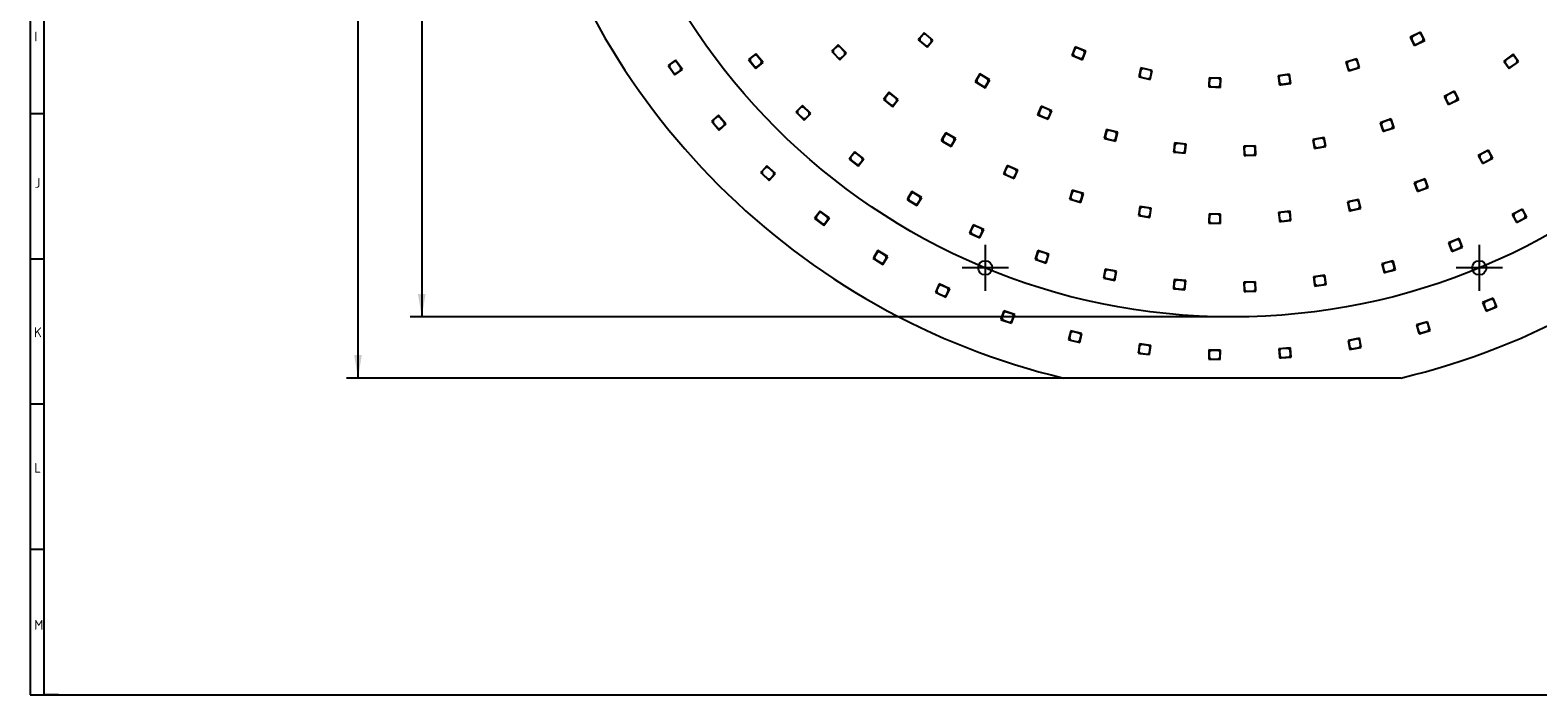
# Model space of a CAD drawing. Header units: millimetres. Extents: x 7 to 819, y 6 to 587.
# Tile 1 of 13: x 7 to 463, y 15 to 216. Entities that reach past the tile are written whole.
import ezdxf
from ezdxf.enums import TextEntityAlignment as Align
from ezdxf.lldxf.tags import DXFTag

# ---------------------------------------------------------------- set-up
doc = ezdxf.new("R2010")
doc.units = ezdxf.units.MM
doc.layers.add('Default', color=7, linetype='Continuous')
doc.layers.add('RDLED_440MM_5000', color=7, linetype='Continuous')
doc.styles.add('SEACAD_Arial', font='arial.ttf')
doc.styles.add('SEACAD_Solid_Edge_ANSI1_Symbols', font='semeca1.ttf')
tags = doc.linetypes.add('CENTER2', pattern=[28.575, 19.05, -3.175, 3.175, -3.175]).pattern_tags.tags
tags[10:11] = [DXFTag(74, 4), DXFTag(75, 0), DXFTag(340, '0'), DXFTag(46, 0.0), DXFTag(50, 0.0), DXFTag(44, 0.0), DXFTag(45, 0.0)]
tags[8:9] = [DXFTag(74, 4), DXFTag(75, 0), DXFTag(340, '0'), DXFTag(46, 0.0), DXFTag(50, 0.0), DXFTag(44, 0.0), DXFTag(45, 0.0)]
tags[6:7] = [DXFTag(74, 4), DXFTag(75, 0), DXFTag(340, '0'), DXFTag(46, 0.0), DXFTag(50, 0.0), DXFTag(44, 0.0), DXFTag(45, 0.0)]
tags[4:5] = [DXFTag(74, 4), DXFTag(75, 0), DXFTag(340, '0'), DXFTag(46, 0.0), DXFTag(50, 0.0), DXFTag(44, 0.0), DXFTag(45, 0.0)]
tags = doc.linetypes.add('HIDDEN2', pattern=[4.7625, 3.175, -1.5875]).pattern_tags.tags
tags[6:7] = [DXFTag(74, 4), DXFTag(75, 0), DXFTag(340, '0'), DXFTag(46, 0.0), DXFTag(50, 0.0), DXFTag(44, 0.0), DXFTag(45, 0.0)]
tags[4:5] = [DXFTag(74, 4), DXFTag(75, 0), DXFTag(340, '0'), DXFTag(46, 0.0), DXFTag(50, 0.0), DXFTag(44, 0.0), DXFTag(45, 0.0)]
doc.dimstyles.new('ISO', dxfattribs={"dimtxt": 7, "dimasz": 7, "dimexe": 3.5, "dimexo": 0, "dimgap": 1.75, "dimtad": 1, "dimtxsty": 'SEACAD_Arial', "dimblk1": '_SE_FILLED', "dimblk2": '_SE_FILLED', "dimsah": 1, "dimcen": 3.5, "dimadec": 0, "dimazin": 0, "dimtfac": 0.5, "dimtdec": 3, "dimtmove": 0, "dimatfit": 3, "dimfxl": 1, "dimarcsym": 0})

# ---------------------------------------------------------------- blocks, each defined once
blk = doc.blocks.new('SEANNOT_GROUP6')
at = {"layer": 'Default', "color": 7, "linetype": 'CENTER2'}
for p, q in [((295.98, 150.99), (295.98, 136.99)), ((302.98, 143.99), (288.98, 143.99))]:
    blk.add_line(p, q, dxfattribs=at)
blk = doc.blocks.new('SEANNOT_GROUP7')
at = {"layer": 'Default', "color": 7, "linetype": 'CENTER2'}
for p, q in [((445.61, 150.99), (445.61, 136.99)), ((452.61, 143.99), (438.61, 143.99))]:
    blk.add_line(p, q, dxfattribs=at)
blk = doc.blocks.new('SE')
at = {"layer": 'RDLED_440MM_5000', "color": 7, "linetype": 'Continuous'}
for p, q in [((277.46, 215.2), (275.99, 213.43)), ((277.16, 214.67), (276.13, 213.44)), ((277.86, 214.74), (277.16, 214.67)), ((280.16, 212.96), (277.46, 215.2)), ((279.63, 213.27), (277.86, 214.74)), ((427.82, 215.39), (424.7, 213.81)), ((427.33, 215.03), (425.28, 213.99)), ((428, 214.81), (427.33, 215.03)), ((429.08, 212.89), (427.82, 215.39)), ((428.72, 213.38), (428, 214.81)), ((251.48, 211.5), (249.83, 209.9)), ((251.12, 211.01), (249.97, 209.89)), ((251.83, 211), (251.12, 211.01)), ((253.92, 208.98), (251.48, 211.5)), ((253.43, 209.34), (251.83, 211)), ((275.99, 213.43), (275.67, 213.05)), ((275.67, 213.05), (276.06, 212.73)), ((276.06, 212.73), (275.99, 213.43)), ((276.06, 212.73), (278.36, 210.81)), ((276.13, 213.44), (276.2, 212.74)), ((276.2, 212.74), (277.97, 211.27)), ((277.97, 211.27), (278.67, 211.33)), ((278.36, 210.81), (280.16, 212.96)), ((278.67, 211.33), (279.69, 212.56)), ((279.69, 212.56), (279.63, 213.27)), ((323.24, 210.95), (322.38, 208.81)), ((323.1, 210.35), (322.51, 208.87)), ((323.76, 210.63), (323.1, 210.35)), ((326.48, 209.64), (323.24, 210.95)), ((325.89, 209.77), (323.76, 210.63)), ((424.7, 213.81), (425.73, 211.76)), ((425.28, 213.99), (425.06, 213.32)), ((425.06, 213.32), (425.78, 211.89)), ((425.73, 211.76), (425.96, 211.31)), ((426.4, 211.54), (425.73, 211.76)), ((425.78, 211.89), (426.45, 211.67)), ((425.96, 211.31), (426.4, 211.54)), ((426.4, 211.54), (429.08, 212.89)), ((426.45, 211.67), (428.5, 212.71)), ((428.5, 212.71), (428.72, 213.38)), ((200.34, 205.57), (199.93, 205.28)), ((200.22, 204.88), (200.34, 205.57)), ((202.21, 206.91), (200.34, 205.57)), ((200.48, 205.55), (200.36, 204.85)), ((201.78, 206.48), (200.48, 205.55)), ((202.48, 206.36), (201.78, 206.48)), ((204.24, 204.05), (202.21, 206.91)), ((203.81, 204.49), (202.48, 206.36)), ((224.69, 207.4), (224.3, 207.08)), ((224.3, 207.08), (224.62, 206.7)), ((224.62, 206.7), (224.69, 207.4)), ((224.62, 206.7), (226.52, 204.37)), ((226.47, 208.86), (224.69, 207.4)), ((224.83, 207.39), (224.76, 206.68)), ((224.76, 206.68), (226.22, 204.9)), ((226.07, 208.4), (224.83, 207.39)), ((226.77, 208.33), (226.07, 208.4)), ((228.69, 206.15), (226.47, 208.86)), ((226.52, 204.37), (228.69, 206.15)), ((228.23, 206.55), (226.77, 208.33)), ((226.92, 204.83), (228.16, 205.84)), ((228.16, 205.84), (228.23, 206.55)), ((249.83, 209.9), (249.47, 209.55)), ((249.47, 209.55), (249.82, 209.19)), ((249.82, 209.19), (249.83, 209.9)), ((249.82, 209.19), (251.9, 207.03)), ((249.97, 209.89), (249.96, 209.19)), ((249.96, 209.19), (251.56, 207.53)), ((251.56, 207.53), (252.27, 207.52)), ((251.9, 207.03), (253.92, 208.98)), ((252.27, 207.52), (253.42, 208.64)), ((253.42, 208.64), (253.43, 209.34)), ((322.38, 208.81), (322.19, 208.35)), ((322.19, 208.35), (322.66, 208.16)), ((322.66, 208.16), (322.38, 208.81)), ((322.51, 208.87), (322.79, 208.22)), ((322.66, 208.16), (325.44, 207.04)), ((322.79, 208.22), (324.92, 207.36)), ((324.92, 207.36), (325.57, 207.64)), ((325.44, 207.04), (326.48, 209.64)), ((325.57, 207.64), (326.17, 209.12)), ((326.17, 209.12), (325.89, 209.77)), ((408.54, 207.32), (405.2, 206.3)), ((405.2, 206.3), (405.87, 204.1)), ((405.8, 206.38), (405.47, 205.75)), ((405.47, 205.75), (405.94, 204.22)), ((408, 207.05), (405.8, 206.38)), ((408.62, 206.72), (408, 207.05)), ((409.36, 204.64), (408.54, 207.32)), ((409.09, 205.19), (408.62, 206.72)), ((455.89, 208.68), (453.04, 206.64)), ((453.04, 206.64), (454.38, 204.77)), ((453.59, 206.91), (453.47, 206.21)), ((453.47, 206.21), (454.4, 204.91)), ((455.46, 208.25), (453.59, 206.91)), ((455.08, 204.65), (457.52, 206.4)), ((455.1, 204.79), (456.97, 206.13)), ((456.16, 208.13), (455.46, 208.25)), ((457.52, 206.4), (455.89, 208.68)), ((457.09, 206.83), (456.16, 208.13)), ((456.97, 206.13), (457.09, 206.83)), ((199.93, 205.28), (200.22, 204.88)), ((200.22, 204.88), (201.96, 202.43)), ((200.36, 204.85), (201.69, 202.98)), ((201.69, 202.98), (202.39, 202.86)), ((201.96, 202.43), (204.24, 204.05)), ((202.39, 202.86), (203.69, 203.79)), ((203.69, 203.79), (203.81, 204.49)), ((226.22, 204.9), (226.92, 204.83)), ((294.39, 202.77), (293.19, 200.81)), ((294.16, 202.21), (293.33, 200.84)), ((294.85, 202.38), (294.16, 202.21)), ((297.38, 200.95), (294.39, 202.77)), ((296.81, 201.18), (294.85, 202.38)), ((295.92, 198.56), (297.38, 200.95)), ((296.98, 200.49), (296.81, 201.18)), ((342.64, 202.29), (342.54, 201.81)), ((342.54, 201.81), (343.03, 201.7)), ((343.13, 204.54), (342.64, 202.29)), ((343.03, 201.7), (342.64, 202.29)), ((343.1, 203.94), (342.76, 202.37)), ((342.76, 202.37), (343.15, 201.78)), ((343.03, 201.7), (345.96, 201.07)), ((343.69, 204.32), (343.1, 203.94)), ((346.55, 203.81), (343.13, 204.54)), ((343.15, 201.78), (345.39, 201.29)), ((345.94, 203.83), (343.69, 204.32)), ((345.39, 201.29), (345.99, 201.68)), ((346.33, 203.24), (345.94, 203.83)), ((345.96, 201.07), (346.55, 203.81)), ((345.99, 201.68), (346.33, 203.24)), ((363.82, 201.59), (363.72, 199.3)), ((367.31, 201.45), (363.82, 201.59)), ((363.89, 200.99), (363.82, 199.39)), ((364.41, 201.47), (363.89, 200.99)), ((366.71, 201.37), (364.41, 201.47)), ((367.19, 200.85), (366.71, 201.37)), ((367.2, 198.65), (367.31, 201.45)), ((388.18, 202.63), (384.71, 202.18)), ((384.71, 202.18), (385, 199.9)), ((385.32, 202.16), (384.88, 201.6)), ((384.88, 201.6), (385.09, 200.02)), ((387.6, 202.45), (385.32, 202.16)), ((388.16, 202.02), (387.6, 202.45)), ((388.36, 200.43), (388.16, 202.02)), ((388.54, 199.85), (388.18, 202.63)), ((405.87, 204.1), (406.02, 203.62)), ((406.5, 203.77), (405.87, 204.1)), ((405.94, 204.22), (406.56, 203.89)), ((406.02, 203.62), (406.5, 203.77)), ((406.5, 203.77), (409.36, 204.64)), ((406.56, 203.89), (408.76, 204.56)), ((408.76, 204.56), (409.09, 205.19)), ((454.38, 204.77), (454.67, 204.36)), ((455.08, 204.65), (454.38, 204.77)), ((454.4, 204.91), (455.1, 204.79)), ((454.67, 204.36), (455.08, 204.65)), ((266.93, 197.17), (265.49, 195.37)), ((266.63, 196.64), (265.63, 195.38)), ((267.33, 196.71), (266.63, 196.64)), ((269.66, 194.98), (266.93, 197.17)), ((269.13, 195.28), (267.33, 196.71)), ((293.19, 200.81), (292.93, 200.38)), ((292.93, 200.38), (293.36, 200.12)), ((293.36, 200.12), (293.19, 200.81)), ((293.33, 200.84), (293.5, 200.16)), ((293.36, 200.12), (295.92, 198.56)), ((293.5, 200.16), (295.46, 198.96)), ((295.46, 198.96), (296.15, 199.13)), ((296.15, 199.13), (296.98, 200.49)), ((363.72, 199.3), (363.7, 198.8)), ((363.7, 198.8), (364.2, 198.78)), ((364.2, 198.78), (363.72, 199.3)), ((363.82, 199.39), (364.3, 198.87)), ((364.2, 198.78), (367.2, 198.65)), ((364.3, 198.87), (366.6, 198.77)), ((366.6, 198.77), (367.12, 199.25)), ((367.12, 199.25), (367.19, 200.85)), ((385, 199.9), (385.06, 199.41)), ((385.56, 199.47), (385, 199.9)), ((385.06, 199.41), (385.56, 199.47)), ((385.09, 200.02), (385.65, 199.58)), ((385.56, 199.47), (388.54, 199.85)), ((385.65, 199.58), (387.93, 199.88)), ((387.93, 199.88), (388.36, 200.43)), ((438.1, 197.52), (434.99, 195.92)), ((437.61, 197.16), (435.57, 196.11)), ((438.29, 196.94), (437.61, 197.16)), ((439.38, 195.03), (438.1, 197.52)), ((439.02, 195.52), (438.29, 196.94)), ((240.61, 193.16), (239, 191.51)), ((240.26, 192.66), (239.15, 191.51)), ((240.97, 192.67), (240.26, 192.66)), ((243.12, 190.72), (240.61, 193.16)), ((242.62, 191.07), (240.97, 192.67)), ((265.49, 195.37), (265.18, 194.98)), ((265.18, 194.98), (265.57, 194.67)), ((265.57, 194.67), (265.49, 195.37)), ((265.57, 194.67), (267.92, 192.8)), ((265.63, 195.38), (265.71, 194.68)), ((265.71, 194.68), (267.51, 193.25)), ((267.51, 193.25), (268.21, 193.33)), ((267.92, 192.8), (269.66, 194.98)), ((268.21, 193.33), (269.21, 194.58)), ((269.21, 194.58), (269.13, 195.28)), ((312.94, 192.95), (312.04, 190.83)), ((312.8, 192.36), (312.17, 190.88)), ((313.46, 192.62), (312.8, 192.36)), ((316.16, 191.58), (312.94, 192.95)), ((315.57, 191.72), (313.46, 192.62)), ((434.99, 195.92), (436.04, 193.88)), ((435.57, 196.11), (435.35, 195.43)), ((435.35, 195.43), (436.08, 194.01)), ((436.04, 193.88), (436.27, 193.43)), ((436.71, 193.66), (436.04, 193.88)), ((436.08, 194.01), (436.76, 193.79)), ((436.27, 193.43), (436.71, 193.66)), ((436.71, 193.66), (439.38, 195.03)), ((436.76, 193.79), (438.8, 194.85)), ((438.8, 194.85), (439.02, 195.52)), ((213.48, 188.68), (213.1, 188.35)), ((213.1, 188.35), (213.43, 187.97)), ((213.43, 187.97), (213.48, 188.68)), ((213.43, 187.97), (215.41, 185.72)), ((215.21, 190.2), (213.48, 188.68)), ((213.62, 188.67), (213.57, 187.96)), ((213.57, 187.96), (215.09, 186.24)), ((214.82, 189.73), (213.62, 188.67)), ((215.53, 189.68), (214.82, 189.73)), ((217.52, 187.57), (215.21, 190.2)), ((215.41, 185.72), (217.52, 187.57)), ((217.05, 187.95), (215.53, 189.68)), ((215.8, 186.19), (217, 187.25)), ((217, 187.25), (217.05, 187.95)), ((239, 191.51), (238.66, 191.15)), ((238.66, 191.15), (239.01, 190.8)), ((239.01, 190.8), (239, 191.51)), ((239.01, 190.8), (241.17, 188.71)), ((239.15, 191.51), (239.16, 190.8)), ((239.16, 190.8), (240.8, 189.2)), ((240.8, 189.2), (241.51, 189.21)), ((241.17, 188.71), (243.12, 190.72)), ((241.51, 189.21), (242.63, 190.36)), ((242.63, 190.36), (242.62, 191.07)), ((312.04, 190.83), (311.85, 190.37)), ((311.85, 190.37), (312.31, 190.18)), ((312.31, 190.18), (312.04, 190.83)), ((312.17, 190.88), (312.44, 190.23)), ((312.31, 190.18), (315.07, 189)), ((312.44, 190.23), (314.56, 189.33)), ((314.56, 189.33), (315.21, 189.59)), ((315.07, 189), (316.16, 191.58)), ((315.21, 189.59), (315.84, 191.07)), ((315.84, 191.07), (315.57, 191.72)), ((418.88, 189.08), (415.57, 187.95)), ((415.57, 187.95), (416.31, 185.77)), ((416.17, 188.05), (415.86, 187.41)), ((415.86, 187.41), (416.37, 185.9)), ((418.35, 188.79), (416.17, 188.05)), ((418.98, 188.48), (418.35, 188.79)), ((419.79, 186.43), (418.88, 189.08)), ((419.5, 186.96), (418.98, 188.48)), ((215.09, 186.24), (215.8, 186.19)), ((282.88, 182.96), (282.62, 182.54)), ((284.07, 184.93), (282.88, 182.96)), ((283.05, 182.28), (282.88, 182.96)), ((283.85, 184.37), (283.02, 183)), ((283.02, 183), (283.19, 182.31)), ((284.54, 184.53), (283.85, 184.37)), ((287.07, 183.12), (284.07, 184.93)), ((286.5, 183.34), (284.54, 184.53)), ((285.62, 180.72), (287.07, 183.12)), ((286.67, 182.66), (286.5, 183.34)), ((332.15, 183.7), (332.02, 183.22)), ((332.02, 183.22), (332.51, 183.09)), ((332.73, 185.93), (332.15, 183.7)), ((332.51, 183.09), (332.15, 183.7)), ((332.67, 185.32), (332.27, 183.77)), ((332.27, 183.77), (332.63, 183.16)), ((332.51, 183.09), (335.41, 182.33)), ((332.63, 183.16), (334.85, 182.58)), ((333.29, 185.68), (332.67, 185.32)), ((336.12, 185.04), (332.73, 185.93)), ((335.51, 185.1), (333.29, 185.68)), ((334.85, 182.58), (335.46, 182.94)), ((335.41, 182.33), (336.12, 185.04)), ((335.46, 182.94), (335.87, 184.49)), ((335.87, 184.49), (335.51, 185.1)), ((398.64, 183.52), (395.19, 182.88)), ((395.19, 182.88), (395.61, 180.62)), ((395.8, 182.89), (395.4, 182.31)), ((398.06, 183.31), (395.8, 182.89)), ((398.65, 182.91), (398.06, 183.31)), ((399.14, 180.77), (398.64, 183.52)), ((398.94, 181.34), (398.65, 182.91)), ((416.31, 185.77), (416.47, 185.3)), ((416.95, 185.46), (416.31, 185.77)), ((416.37, 185.9), (417.01, 185.58)), ((416.47, 185.3), (416.95, 185.46)), ((416.95, 185.46), (419.79, 186.43)), ((417.01, 185.58), (419.19, 186.33)), ((419.19, 186.33), (419.5, 186.96)), ((256.44, 179.18), (255.03, 177.35)), ((256.15, 178.64), (255.18, 177.37)), ((256.85, 178.73), (256.15, 178.64)), ((259.21, 177.04), (256.44, 179.18)), ((258.67, 177.33), (256.85, 178.73)), ((282.62, 182.54), (283.05, 182.28)), ((283.05, 182.28), (285.62, 180.72)), ((283.19, 182.31), (285.15, 181.12)), ((285.15, 181.12), (285.84, 181.29)), ((285.84, 181.29), (286.67, 182.66)), ((353.08, 179.58), (353.02, 179.08)), ((353.02, 179.08), (353.52, 179.03)), ((353.33, 181.86), (353.08, 179.58)), ((353.52, 179.03), (353.08, 179.58)), ((353.36, 181.26), (353.19, 179.67)), ((353.19, 179.67), (353.63, 179.11)), ((356.81, 181.48), (353.33, 181.86)), ((353.91, 181.7), (353.36, 181.26)), ((353.52, 179.03), (356.5, 178.7)), ((353.63, 179.11), (355.92, 178.86)), ((356.2, 181.45), (353.91, 181.7)), ((355.92, 178.86), (356.47, 179.3)), ((356.64, 180.9), (356.2, 181.45)), ((356.47, 179.3), (356.64, 180.9)), ((356.5, 178.7), (356.81, 181.48)), ((377.8, 180.97), (374.3, 180.84)), ((374.3, 180.84), (374.38, 178.54)), ((374.38, 178.54), (374.4, 178.04)), ((374.9, 178.06), (374.38, 178.54)), ((374.9, 180.76), (374.42, 180.25)), ((374.42, 180.25), (374.48, 178.65)), ((374.48, 178.65), (375, 178.17)), ((377.2, 180.85), (374.9, 180.76)), ((374.9, 178.06), (377.9, 178.17)), ((375, 178.17), (377.29, 178.25)), ((377.72, 180.37), (377.2, 180.85)), ((377.29, 178.25), (377.78, 178.77)), ((377.78, 178.77), (377.72, 180.37)), ((377.9, 178.17), (377.8, 180.97)), ((395.4, 182.31), (395.69, 180.74)), ((395.61, 180.62), (395.7, 180.13)), ((396.19, 180.22), (395.61, 180.62)), ((395.69, 180.74), (396.27, 180.34)), ((395.7, 180.13), (396.19, 180.22)), ((396.19, 180.22), (399.14, 180.77)), ((396.27, 180.34), (398.54, 180.76)), ((398.54, 180.76), (398.94, 181.34)), ((448.39, 179.66), (445.28, 178.04)), ((445.86, 178.23), (445.65, 177.56)), ((447.9, 179.3), (445.86, 178.23)), ((448.58, 179.08), (447.9, 179.3)), ((449.68, 177.18), (448.39, 179.66)), ((449.32, 177.66), (448.58, 179.08)), ((229.85, 174.91), (228.29, 173.22)), ((229.52, 174.4), (228.43, 173.23)), ((230.22, 174.43), (229.52, 174.4)), ((232.42, 172.53), (229.85, 174.91)), ((231.91, 172.87), (230.22, 174.43)), ((255.03, 177.35), (254.73, 176.96)), ((254.73, 176.96), (255.13, 176.65)), ((255.13, 176.65), (255.03, 177.35)), ((255.13, 176.65), (257.5, 174.82)), ((255.18, 177.37), (255.27, 176.67)), ((255.27, 176.67), (257.09, 175.27)), ((257.09, 175.27), (257.79, 175.36)), ((257.5, 174.82), (259.21, 177.04)), ((257.79, 175.36), (258.77, 176.62)), ((258.77, 176.62), (258.67, 177.33)), ((302.65, 174.99), (301.72, 172.89)), ((302.5, 174.4), (301.85, 172.94)), ((303.16, 174.65), (302.5, 174.4)), ((305.85, 173.57), (302.65, 174.99)), ((305.26, 173.72), (303.16, 174.65)), ((304.72, 171.01), (305.85, 173.57)), ((305.51, 173.06), (305.26, 173.72)), ((374.4, 178.04), (374.9, 178.06)), ((445.28, 178.04), (446.35, 176)), ((445.65, 177.56), (446.39, 176.14)), ((446.35, 176), (446.58, 175.56)), ((447.02, 175.79), (446.35, 176)), ((446.39, 176.14), (447.07, 175.93)), ((446.58, 175.56), (447.02, 175.79)), ((447.02, 175.79), (449.68, 177.18)), ((447.07, 175.93), (449.1, 176.99)), ((449.1, 176.99), (449.32, 177.66)), ((228.29, 173.22), (227.95, 172.86)), ((227.95, 172.86), (228.32, 172.52)), ((228.32, 172.52), (228.29, 173.22)), ((228.32, 172.52), (230.52, 170.48)), ((228.43, 173.23), (228.46, 172.52)), ((228.46, 172.52), (230.15, 170.96)), ((230.15, 170.96), (230.85, 170.99)), ((230.52, 170.48), (232.42, 172.53)), ((230.85, 170.99), (231.94, 172.16)), ((231.94, 172.16), (231.91, 172.87)), ((301.72, 172.89), (301.52, 172.43)), ((301.52, 172.43), (301.97, 172.23)), ((301.97, 172.23), (301.72, 172.89)), ((301.85, 172.94), (302.1, 172.28)), ((301.97, 172.23), (304.72, 171.01)), ((302.1, 172.28), (304.21, 171.35)), ((304.21, 171.35), (304.87, 171.6)), ((304.87, 171.6), (305.51, 173.06)), ((429.22, 170.93), (425.93, 169.72)), ((425.93, 169.72), (426.73, 167.56)), ((426.53, 169.83), (426.23, 169.19)), ((426.23, 169.19), (426.78, 167.69)), ((428.69, 170.63), (426.53, 169.83)), ((429.33, 170.33), (428.69, 170.63)), ((430.18, 168.3), (429.22, 170.93)), ((429.88, 168.83), (429.33, 170.33)), ((272.58, 165.12), (272.32, 164.69)), ((272.32, 164.69), (272.75, 164.43)), ((273.76, 167.09), (272.58, 165.12)), ((272.75, 164.43), (272.58, 165.12)), ((273.54, 166.52), (272.71, 165.15)), ((272.71, 165.15), (272.88, 164.47)), ((272.75, 164.43), (275.31, 162.88)), ((272.88, 164.47), (274.85, 163.28)), ((274.22, 166.69), (273.54, 166.52)), ((276.76, 165.28), (273.76, 167.09)), ((276.19, 165.51), (274.22, 166.69)), ((275.31, 162.88), (276.76, 165.28)), ((275.54, 163.45), (276.36, 164.82)), ((276.36, 164.82), (276.19, 165.51)), ((321.69, 165.3), (321.54, 164.82)), ((321.54, 164.82), (322.02, 164.68)), ((322.34, 167.5), (321.69, 165.3)), ((322.02, 164.68), (321.69, 165.3)), ((322.27, 166.9), (321.81, 165.36)), ((321.81, 165.36), (322.15, 164.74)), ((322.02, 164.68), (324.9, 163.82)), ((322.15, 164.74), (324.35, 164.09)), ((322.89, 167.24), (322.27, 166.9)), ((325.7, 166.51), (322.34, 167.5)), ((325.09, 166.58), (322.89, 167.24)), ((324.35, 164.09), (324.97, 164.43)), ((324.9, 163.82), (325.7, 166.51)), ((324.97, 164.43), (325.43, 165.96)), ((325.43, 165.96), (325.09, 166.58)), ((409.08, 164.72), (405.67, 163.94)), ((408.52, 164.49), (406.28, 163.98)), ((409.12, 164.11), (408.52, 164.49)), ((409.71, 161.99), (409.08, 164.72)), ((426.73, 167.56), (426.9, 167.09)), ((427.37, 167.27), (426.73, 167.56)), ((426.78, 167.69), (427.43, 167.39)), ((426.9, 167.09), (427.37, 167.27)), ((427.37, 167.27), (430.18, 168.3)), ((427.43, 167.39), (429.59, 168.19)), ((429.59, 168.19), (429.88, 168.83)), ((245.99, 161.21), (244.61, 159.37)), ((245.71, 160.67), (244.75, 159.39)), ((246.41, 160.77), (245.71, 160.67)), ((248.79, 159.11), (245.99, 161.21)), ((248.25, 159.39), (246.41, 160.77)), ((274.85, 163.28), (275.54, 163.45)), ((342.46, 160.33), (342.38, 159.83)), ((342.38, 159.83), (342.88, 159.75)), ((342.83, 162.6), (342.46, 160.33)), ((342.88, 159.75), (342.46, 160.33)), ((342.83, 161.99), (342.58, 160.41)), ((342.58, 160.41), (342.99, 159.83)), ((346.28, 162.04), (342.83, 162.6)), ((343.41, 162.4), (342.83, 161.99)), ((342.99, 159.83), (345.26, 159.47)), ((345.68, 162.03), (343.41, 162.4)), ((345.26, 159.47), (345.83, 159.88)), ((346.09, 161.46), (345.68, 162.03)), ((345.83, 159.88), (346.09, 161.46)), ((345.84, 159.27), (346.28, 162.04)), ((363.78, 160.35), (363.7, 158.05)), ((367.28, 160.24), (363.78, 160.35)), ((364.37, 160.23), (363.86, 159.75)), ((366.67, 160.16), (364.37, 160.23)), ((367.16, 159.64), (366.67, 160.16)), ((367.19, 157.44), (367.28, 160.24)), ((388.32, 161.14), (384.84, 160.8)), ((384.84, 160.8), (385.06, 158.51)), ((385.45, 160.76), (385, 160.21)), ((385, 160.21), (385.15, 158.62)), ((387.74, 160.98), (385.45, 160.76)), ((388.28, 160.53), (387.74, 160.98)), ((388.43, 158.94), (388.28, 160.53)), ((388.59, 158.35), (388.32, 161.14)), ((405.67, 163.94), (406.18, 161.7)), ((406.28, 163.98), (405.9, 163.38)), ((405.9, 163.38), (406.26, 161.82)), ((406.18, 161.7), (406.29, 161.21)), ((406.78, 161.32), (406.18, 161.7)), ((406.26, 161.82), (406.86, 161.44)), ((406.29, 161.21), (406.78, 161.32)), ((406.78, 161.32), (409.71, 161.99)), ((406.86, 161.44), (409.1, 161.95)), ((409.1, 161.95), (409.48, 162.55)), ((409.48, 162.55), (409.12, 164.11)), ((458.68, 161.81), (455.58, 160.17)), ((455.58, 160.17), (456.65, 158.14)), ((456.16, 160.36), (455.95, 159.69)), ((458.19, 161.44), (456.16, 160.36)), ((458.87, 161.23), (458.19, 161.44)), ((459.98, 159.33), (458.68, 161.81)), ((459.61, 159.81), (458.87, 161.23)), ((244.61, 159.37), (244.31, 158.97)), ((244.31, 158.97), (244.71, 158.67)), ((244.71, 158.67), (244.61, 159.37)), ((244.71, 158.67), (247.11, 156.87)), ((244.75, 159.39), (244.85, 158.69)), ((244.85, 158.69), (246.69, 157.31)), ((246.69, 157.31), (247.39, 157.41)), ((247.11, 156.87), (248.79, 159.11)), ((247.39, 157.41), (248.35, 158.69)), ((248.35, 158.69), (248.25, 159.39)), ((292.35, 157.05), (291.4, 154.96)), ((292.19, 156.47), (291.53, 155.01)), ((292.86, 156.71), (292.19, 156.47)), ((295.54, 155.6), (292.35, 157.05)), ((294.95, 155.76), (292.86, 156.71)), ((294.37, 153.05), (295.54, 155.6)), ((295.2, 155.1), (294.95, 155.76)), ((342.88, 159.75), (345.84, 159.27)), ((363.7, 158.05), (363.69, 157.55)), ((363.69, 157.55), (364.19, 157.54)), ((364.19, 157.54), (363.7, 158.05)), ((363.86, 159.75), (363.81, 158.15)), ((363.81, 158.15), (364.29, 157.63)), ((364.19, 157.54), (367.19, 157.44)), ((364.29, 157.63), (366.59, 157.56)), ((366.59, 157.56), (367.1, 158.04)), ((367.1, 158.04), (367.16, 159.64)), ((385.06, 158.51), (385.11, 158.01)), ((385.61, 158.06), (385.06, 158.51)), ((385.11, 158.01), (385.61, 158.06)), ((385.15, 158.62), (385.7, 158.17)), ((385.61, 158.06), (388.59, 158.35)), ((385.7, 158.17), (387.99, 158.39)), ((387.99, 158.39), (388.43, 158.94)), ((455.95, 159.69), (456.7, 158.27)), ((456.65, 158.14), (456.89, 157.7)), ((457.33, 157.93), (456.65, 158.14)), ((456.7, 158.27), (457.37, 158.06)), ((456.89, 157.7), (457.33, 157.93)), ((457.33, 157.93), (459.98, 159.33)), ((457.37, 158.06), (459.41, 159.14)), ((459.41, 159.14), (459.61, 159.81)), ((291.4, 154.96), (291.19, 154.51)), ((291.19, 154.51), (291.64, 154.3)), ((291.64, 154.3), (291.4, 154.96)), ((291.53, 155.01), (291.78, 154.35)), ((291.64, 154.3), (294.37, 153.05)), ((291.78, 154.35), (293.87, 153.39)), ((293.87, 153.39), (294.53, 153.64)), ((294.53, 153.64), (295.2, 155.1)), ((439.55, 152.85), (436.28, 151.58)), ((436.28, 151.58), (437.12, 149.44)), ((436.88, 151.7), (436.59, 151.06)), ((436.59, 151.06), (437.18, 149.57)), ((439.02, 152.54), (436.88, 151.7)), ((439.67, 152.25), (439.02, 152.54)), ((440.56, 150.24), (439.55, 152.85)), ((440.25, 150.76), (439.67, 152.25)), ((439.97, 150.12), (440.25, 150.76)), ((262.27, 147.27), (262.01, 146.85)), ((262.01, 146.85), (262.44, 146.59)), ((263.45, 149.25), (262.27, 147.27)), ((262.44, 146.59), (262.27, 147.27)), ((263.23, 148.68), (262.41, 147.31)), ((262.41, 147.31), (262.58, 146.62)), ((262.44, 146.59), (265.01, 145.04)), ((262.58, 146.62), (264.55, 145.44)), ((263.92, 148.85), (263.23, 148.68)), ((266.45, 147.44), (263.45, 149.25)), ((265.89, 147.67), (263.92, 148.85)), ((265.01, 145.04), (266.45, 147.44)), ((265.24, 145.61), (266.06, 146.98)), ((266.06, 146.98), (265.89, 147.67)), ((311.25, 147.02), (311.1, 146.54)), ((311.1, 146.54), (311.57, 146.39)), ((311.96, 149.2), (311.25, 147.02)), ((311.57, 146.39), (311.25, 147.02)), ((311.87, 148.6), (311.38, 147.08)), ((311.38, 147.08), (311.7, 146.45)), ((311.57, 146.39), (314.43, 145.46)), ((311.7, 146.45), (313.89, 145.74)), ((312.5, 148.92), (311.87, 148.6)), ((315.29, 148.12), (311.96, 149.2)), ((314.69, 148.21), (312.5, 148.92)), ((314.43, 145.46), (315.29, 148.12)), ((314.52, 146.06), (315.01, 147.58)), ((315.01, 147.58), (314.69, 148.21)), ((419.52, 146.13), (416.13, 145.24)), ((420.23, 143.42), (419.52, 146.13)), ((437.12, 149.44), (437.3, 148.97)), ((437.77, 149.15), (437.12, 149.44)), ((437.18, 149.57), (437.82, 149.28)), ((437.3, 148.97), (437.77, 149.15)), ((437.77, 149.15), (440.56, 150.24)), ((437.82, 149.28), (439.97, 150.12)), ((264.55, 145.44), (265.24, 145.61)), ((313.89, 145.74), (314.52, 146.06)), ((332.34, 143.64), (331.88, 141.39)), ((332.32, 143.03), (332, 141.47)), ((332.91, 143.42), (332.32, 143.03)), ((335.77, 142.95), (332.34, 143.64)), ((335.16, 142.97), (332.91, 143.42)), ((335.55, 142.38), (335.16, 142.97)), ((335.21, 140.2), (335.77, 142.95)), ((335.24, 140.81), (335.55, 142.38)), ((398.86, 141.74), (395.39, 141.24)), ((399.25, 138.97), (398.86, 141.74)), ((416.13, 145.24), (416.72, 143.02)), ((416.74, 145.3), (416.38, 144.69)), ((416.38, 144.69), (416.79, 143.14)), ((416.72, 143.02), (416.85, 142.53)), ((417.33, 142.66), (416.72, 143.02)), ((418.96, 145.88), (416.74, 145.3)), ((416.79, 143.14), (417.4, 142.78)), ((416.85, 142.53), (417.33, 142.66)), ((417.33, 142.66), (420.23, 143.42)), ((417.4, 142.78), (419.62, 143.37)), ((419.57, 145.53), (418.96, 145.88)), ((419.98, 143.98), (419.57, 145.53)), ((419.62, 143.37), (419.98, 143.98)), ((281.08, 137.06), (280.87, 136.6)), ((282.05, 139.14), (281.08, 137.06)), ((281.32, 136.39), (281.08, 137.06)), ((281.89, 138.55), (281.21, 137.1)), ((281.21, 137.1), (281.45, 136.44)), ((282.55, 138.79), (281.89, 138.55)), ((285.22, 137.65), (282.05, 139.14)), ((284.64, 137.82), (282.55, 138.79)), ((284.04, 135.12), (285.22, 137.65)), ((284.2, 135.7), (284.88, 137.15)), ((284.88, 137.15), (284.64, 137.82)), ((331.88, 141.39), (331.78, 140.9)), ((331.78, 140.9), (332.27, 140.8)), ((332.27, 140.8), (331.88, 141.39)), ((332, 141.47), (332.39, 140.88)), ((332.27, 140.8), (335.21, 140.2)), ((332.39, 140.88), (334.65, 140.42)), ((334.65, 140.42), (335.24, 140.81)), ((353.02, 138.15), (352.98, 137.65)), ((352.98, 137.65), (353.48, 137.61)), ((353.22, 140.44), (353.02, 138.15)), ((353.48, 137.61), (353.02, 138.15)), ((353.27, 139.83), (353.13, 138.24)), ((353.13, 138.24), (353.59, 137.7)), ((356.71, 140.14), (353.22, 140.44)), ((353.81, 140.29), (353.27, 139.83)), ((353.48, 137.61), (356.47, 137.35)), ((353.59, 137.7), (355.88, 137.5)), ((356.1, 140.09), (353.81, 140.29)), ((355.88, 137.5), (356.42, 137.95)), ((356.56, 139.55), (356.1, 140.09)), ((356.42, 137.95), (356.56, 139.55)), ((356.47, 137.35), (356.71, 140.14)), ((377.83, 139.73), (374.33, 139.63)), ((374.33, 139.63), (374.39, 137.34)), ((374.39, 137.34), (374.41, 136.84)), ((374.91, 136.85), (374.39, 137.34)), ((374.93, 139.55), (374.45, 139.04)), ((374.45, 139.04), (374.49, 137.44)), ((374.49, 137.44), (375.01, 136.95)), ((377.23, 139.62), (374.93, 139.55)), ((375.01, 136.95), (377.3, 137.02)), ((377.74, 139.13), (377.23, 139.62)), ((377.3, 137.02), (377.79, 137.53)), ((377.79, 137.53), (377.74, 139.13)), ((377.91, 136.94), (377.83, 139.73)), ((395.39, 141.24), (395.72, 138.97)), ((396, 141.23), (395.58, 140.66)), ((395.58, 140.66), (395.8, 139.08)), ((395.72, 138.97), (395.79, 138.47)), ((396.28, 138.54), (395.72, 138.97)), ((395.79, 138.47), (396.28, 138.54)), ((395.8, 139.08), (396.37, 138.66)), ((398.28, 141.56), (396, 141.23)), ((396.28, 138.54), (399.25, 138.97)), ((396.37, 138.66), (398.65, 138.98)), ((398.84, 141.13), (398.28, 141.56)), ((398.65, 138.98), (399.07, 139.55)), ((399.07, 139.55), (398.84, 141.13)), ((280.87, 136.6), (281.32, 136.39)), ((281.32, 136.39), (284.04, 135.12)), ((281.45, 136.44), (283.54, 135.46)), ((283.54, 135.46), (284.2, 135.7)), ((374.41, 136.84), (374.91, 136.85)), ((374.91, 136.85), (377.91, 136.94)), ((449.87, 134.82), (446.63, 133.5)), ((446.63, 133.5), (447.5, 131.37)), ((447.22, 133.63), (446.95, 132.98)), ((446.95, 132.98), (447.55, 131.5)), ((449.35, 134.5), (447.22, 133.63)), ((450, 134.22), (449.35, 134.5)), ((450.93, 132.22), (449.87, 134.82)), ((450.61, 132.74), (450, 134.22)), ((450.33, 132.09), (450.61, 132.74)), ((300.84, 128.82), (300.67, 128.35)), ((300.67, 128.35), (301.15, 128.19)), ((301.59, 131), (300.84, 128.82)), ((301.15, 128.19), (300.84, 128.82)), ((301.49, 130.4), (300.97, 128.89)), ((300.97, 128.89), (301.27, 128.25)), ((301.15, 128.19), (303.98, 127.2)), ((301.27, 128.25), (303.45, 127.49)), ((302.13, 130.71), (301.49, 130.4)), ((304.9, 129.85), (301.59, 131)), ((304.3, 129.95), (302.13, 130.71)), ((303.98, 127.2), (304.9, 129.85)), ((304.08, 127.8), (304.61, 129.31)), ((304.61, 129.31), (304.3, 129.95)), ((447.5, 131.37), (447.68, 130.9)), ((448.15, 131.09), (447.5, 131.37)), ((447.55, 131.5), (448.2, 131.22)), ((447.68, 130.9), (448.15, 131.09)), ((448.15, 131.09), (450.93, 132.22)), ((448.2, 131.22), (450.33, 132.09)), ((303.45, 127.49), (304.08, 127.8)), ((321.87, 124.91), (321.34, 122.67)), ((321.83, 124.3), (321.46, 122.74)), ((322.43, 124.67), (321.83, 124.3)), ((325.27, 124.1), (321.87, 124.91)), ((324.67, 124.14), (322.43, 124.67)), ((324.63, 121.38), (325.27, 124.1)), ((325.04, 123.54), (324.67, 124.14)), ((324.67, 121.99), (325.04, 123.54)), ((429.94, 127.69), (426.58, 126.71)), ((426.58, 126.71), (427.22, 124.5)), ((427.18, 126.78), (426.84, 126.17)), ((426.84, 126.17), (427.29, 124.63)), ((429.39, 127.43), (427.18, 126.78)), ((427.22, 124.5), (427.36, 124.02)), ((427.84, 124.16), (427.22, 124.5)), ((427.29, 124.63), (427.91, 124.29)), ((427.36, 124.02), (427.84, 124.16)), ((427.84, 124.16), (430.72, 125)), ((427.91, 124.29), (430.12, 124.93)), ((430.01, 127.09), (429.39, 127.43)), ((430.72, 125), (429.94, 127.69)), ((430.46, 125.55), (430.01, 127.09)), ((430.12, 124.93), (430.46, 125.55)), ((321.34, 122.67), (321.23, 122.18)), ((321.23, 122.18), (321.71, 122.07)), ((321.71, 122.07), (321.34, 122.67)), ((321.46, 122.74), (321.83, 122.14)), ((321.71, 122.07), (324.63, 121.38)), ((321.83, 122.14), (324.07, 121.61)), ((324.07, 121.61), (324.67, 121.99)), ((342.66, 120.94), (342.37, 118.65)), ((342.68, 120.33), (342.48, 118.74)), ((342.48, 118.74), (342.91, 118.18)), ((346.13, 120.49), (342.66, 120.94)), ((343.24, 120.76), (342.68, 120.33)), ((345.52, 120.46), (343.24, 120.76)), ((345.96, 119.9), (345.52, 120.46)), ((345.75, 118.32), (345.96, 119.9)), ((345.77, 117.71), (346.13, 120.49)), ((363.75, 119.12), (363.69, 116.82)), ((367.25, 119.03), (363.75, 119.12)), ((364.35, 119.01), (363.84, 118.52)), ((366.65, 118.95), (364.35, 119.01)), ((367.14, 118.44), (366.65, 118.95)), ((367.18, 116.23), (367.25, 119.03)), ((388.41, 119.76), (384.92, 119.49)), ((384.92, 119.49), (385.09, 117.19)), ((385.52, 119.43), (385.06, 118.9)), ((385.06, 118.9), (385.19, 117.3)), ((387.82, 119.61), (385.52, 119.43)), ((388.35, 119.15), (387.82, 119.61)), ((388.48, 117.56), (388.35, 119.15)), ((388.62, 116.97), (388.41, 119.76)), ((409.38, 122.65), (405.93, 122.03)), ((405.93, 122.03), (406.35, 119.76)), ((406.54, 122.04), (406.14, 121.45)), ((406.14, 121.45), (406.43, 119.88)), ((406.35, 119.76), (406.44, 119.27)), ((406.93, 119.36), (406.35, 119.76)), ((406.43, 119.88), (407.01, 119.48)), ((406.44, 119.27), (406.93, 119.36)), ((408.8, 122.45), (406.54, 122.04)), ((406.93, 119.36), (409.88, 119.9)), ((407.01, 119.48), (409.27, 119.89)), ((409.39, 122.05), (408.8, 122.45)), ((409.27, 119.89), (409.67, 120.47)), ((409.88, 119.9), (409.38, 122.65)), ((409.67, 120.47), (409.39, 122.05)), ((342.37, 118.65), (342.3, 118.16)), ((342.3, 118.16), (342.8, 118.09)), ((342.8, 118.09), (342.37, 118.65)), ((342.8, 118.09), (345.77, 117.71)), ((342.91, 118.18), (345.19, 117.89)), ((345.19, 117.89), (345.75, 118.32)), ((363.69, 116.82), (363.68, 116.32)), ((363.68, 116.32), (364.18, 116.31)), ((364.18, 116.31), (363.69, 116.82)), ((363.84, 118.52), (363.8, 116.92)), ((363.8, 116.92), (364.28, 116.41)), ((364.18, 116.31), (367.18, 116.23)), ((364.28, 116.41), (366.58, 116.35)), ((366.58, 116.35), (367.09, 116.84)), ((367.09, 116.84), (367.14, 118.44)), ((385.09, 117.19), (385.13, 116.7)), ((385.63, 116.73), (385.09, 117.19)), ((385.13, 116.7), (385.63, 116.73)), ((385.19, 117.3), (385.72, 116.84)), ((385.63, 116.73), (388.62, 116.97)), ((385.72, 116.84), (388.02, 117.02)), ((388.02, 117.02), (388.48, 117.56)), ((421.82, 110.61), (319.77, 110.61))]:
    blk.add_line(p, q, dxfattribs=at)
for centre in [(295.98, 143.99), (445.61, 143.99)]:
    blk.add_circle(centre, 2.15, dxfattribs=at)
for start, end in [(193.412, 256.588), (283.412, 346.588)]:
    blk.add_arc((370.8, 324.61), 220, start, end, dxfattribs=at)
blk = doc.blocks.new('DMBLK2')
at = {"layer": 'Default', "linetype": 'Continuous'}
for points in [[(104.84, 531.61), (107.17, 531.61), (106.01, 538.61)], [(104.84, 117.61), (106.01, 110.61), (107.17, 117.61)]]:
    blk.add_hatch(color=7, dxfattribs=at).paths.add_polyline_path(points)
at = {"layer": 'Default', "color": 7, "linetype": 'Continuous'}
for p, q in [((319.77, 538.61), (102.51, 538.61)), ((106.01, 110.61), (106.01, 538.61)), ((319.77, 110.61), (102.51, 110.61))]:
    blk.add_line(p, q, dxfattribs=at)
at = {"layer": 'Default', "color": 7, "linetype": 'Continuous', "style": 'SEACAD_Arial'}
blk.add_text('428', height=7, rotation=90, dxfattribs=at).set_placement((97.26, 316.39), align=Align.TOP_LEFT)
blk = doc.blocks.new('_SE_FILLED')
at = {"color": 0}
blk.add_line((0, 0), (-1, 0), dxfattribs=at)
blk.add_solid([(0, 0), (-1, -0.1665), (-1, 0.1665), (0, 0)], dxfattribs=at)
blk = doc.blocks.new('DMBLK6')
at = {"layer": 'Default', "linetype": 'Continuous'}
for points in [[(124.16, 513.11), (126.49, 513.11), (125.33, 520.11)], [(124.16, 136.11), (125.33, 129.11), (126.49, 136.11)]]:
    blk.add_hatch(color=7, dxfattribs=at).paths.add_polyline_path(points)
at = {"layer": 'Default', "color": 7, "linetype": 'Continuous'}
for p, q in [((370.8, 520.11), (121.83, 520.11)), ((125.33, 520.11), (125.33, 129.11)), ((370.8, 129.11), (121.83, 129.11))]:
    blk.add_line(p, q, dxfattribs=at)
for s, style, p in [('391', 'SEACAD_Arial', (116.58, 322.39)), ('O', 'SEACAD_Solid_Edge_ANSI1_Symbols', (116.58, 310.39))]:
    blk.add_text(s, height=7, rotation=90, dxfattribs=dict(at, style=style)).set_placement(p, align=Align.TOP_LEFT)

msp = doc.modelspace()

# ---------------------------------------------------------------- linework, layer by layer
at = {"layer": 'Default', "color": 7, "linetype": 'Continuous'}
for p, q in [((6.708, 586.67), (6.708, 14.67)), ((10.978, 14.67), (10.978, 278.67)), ((10.978, 190.67), (6.708, 190.67)), ((10.978, 146.67), (6.708, 146.67)), ((10.978, 102.67), (6.708, 102.67)), ((10.978, 58.67), (6.708, 58.67)), ((6.708, 14.67), (819.1, 14.67)), ((15.329, 14.67), (10.978, 14.67))]:
    msp.add_line(p, q, dxfattribs=at)
at = {"layer": 'Default', "color": 7, "linetype": 'HIDDEN2'}
msp.add_circle((370.795, 324.609), 195.5, dxfattribs=at)

# ---------------------------------------------------------------- block references
at = {"layer": 'Default'}
for name in ['SE', 'SEANNOT_GROUP6', 'SEANNOT_GROUP7']:
    msp.add_blockref(name, (0, 0), dxfattribs=at)

# ---------------------------------------------------------------- texts
at = {"layer": 'Default', "char_height": 3, "attachment_point": 1}
for s, insert, width in [('{\\fSolid Edge ISO|b1||i0||c0|p34;\\C7;\\H3.;\\W1.;I}', (8.012, 215.568), 1.63637), ('{\\fSolid Edge ISO|b1||i0||c0|p34;\\C7;\\H3.;\\W1.;J}', (8.082, 171.236), 1.56819), ('{\\fSolid Edge ISO|b1||i0||c0|p34;\\C7;\\H3.;\\W1.;K}', (7.872, 125.985), 1.84092), ('{\\fSolid Edge ISO|b1||i0||c0|p34;\\C7;\\H3.;\\W1.;L}', (7.942, 84.938), 1.84092), ('{\\fSolid Edge ISO|b1||i0||c0|p34;\\C7;\\H3.;\\W1.;M}', (7.937, 37.364), 2.25001)]:
    msp.add_mtext(s, dxfattribs=dict(at, insert=insert, width=width))

# ---------------------------------------------------------------- dimensions: what is measured, and where the dimension line sits
at = {"layer": 'Default', "color": 7, "linetype": 'Continuous'}
dim = msp.add_linear_dim(base=(106.007, 538.609), p1=(319.766, 110.609), p2=(421.824, 538.609), angle=90, text='\\A1;<>', dimstyle='ISO', dxfattribs=at)
dim.commit()
dim.dimension.update_dxf_attribs({"geometry": 'DMBLK2', "text_midpoint": (106.007, 324.609), "dimtype": 160})
dim = msp.add_linear_dim(base=(125.327, 129.109), p1=(370.795, 520.109), p2=(370.795, 129.109), angle=270, text='\\A1;%%c<>', dimstyle='ISO', override={"dimtolj": 1}, dxfattribs=at)
dim.commit()
dim.dimension.update_dxf_attribs({"geometry": 'DMBLK6', "text_midpoint": (125.327, 324.609), "dimtype": 161})

doc.saveas('drawing.dxf')
